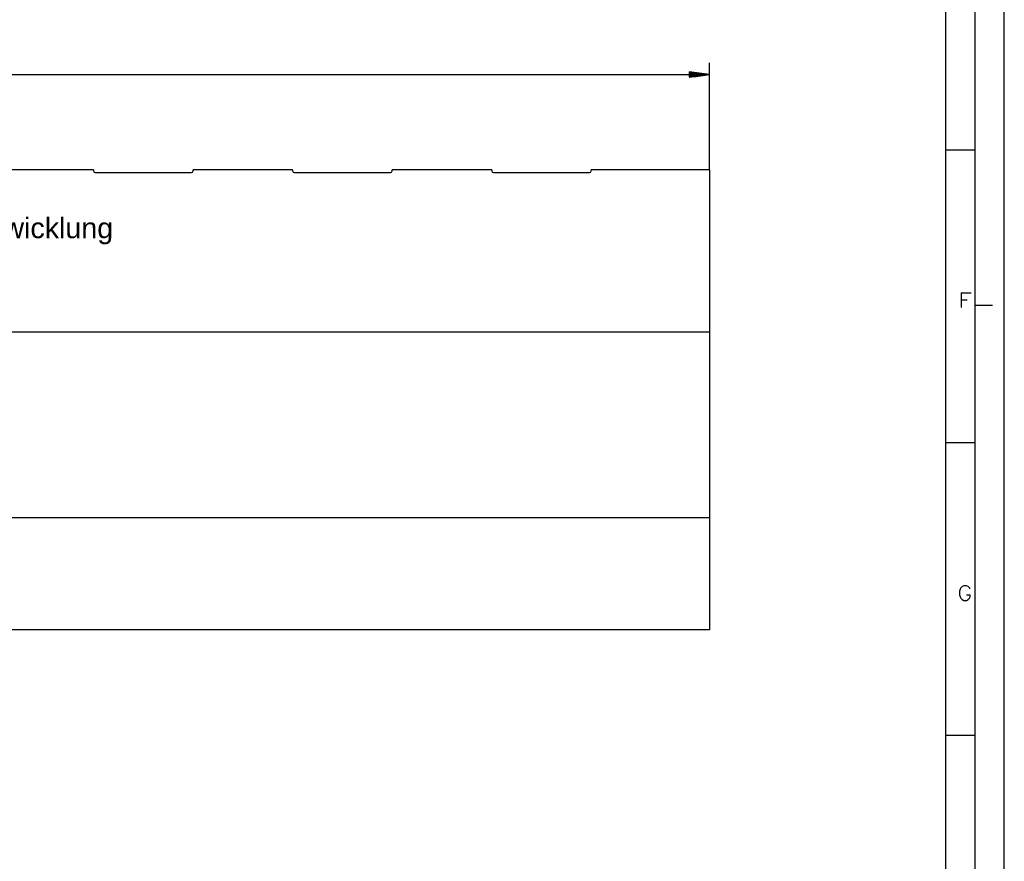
# Model space of a CAD drawing. Header units: millimetres. Extents: x 0 to 1189, y 0 to 841.
# Tile 13 of 15: x 1021 to 1189, y 499 to 643. Entities that reach past the tile are written whole.
import ezdxf

# ---------------------------------------------------------------- set-up
doc = ezdxf.new("R2010")
doc.units = ezdxf.units.MM
doc.layers.add('200', color=7, linetype='Continuous')
doc.styles.add('SEACAD_simplex_shx', font='simplex.shx', dxfattribs={"width": 0.59})

msp = doc.modelspace()

# ---------------------------------------------------------------- linework, layer by layer
at = {"layer": '200', "color": 7, "linetype": 'Continuous'}
for p, q in [((1189, 0), (1189, 841.000061)), ((1184, 5), (1184, 836)), ((1179.000122, 10), (1179.000122, 831.000061)), ((1138.667603, 617.110657), (1138.667603, 635.358093)), ((762.867615, 633.358093), (1138.667603, 633.358093)), ((1138.667603, 633.358093), (1135.167603, 633.818848)), ((1135.167603, 633.818848), (1135.167603, 632.897278)), ((1135.167603, 633.815247), (1135.194824, 633.815247)), ((1135.167603, 633.815247), (1135.194824, 633.815247)), ((1135.167603, 633.764465), (1135.580688, 633.764465)), ((1135.167603, 633.713623), (1135.966553, 633.713623)), ((1135.167603, 633.662903), (1136.352417, 633.662903)), ((1135.167603, 633.612061), (1136.738281, 633.612061)), ((1135.167603, 633.561279), (1137.124268, 633.561279)), ((1135.167603, 633.510437), (1137.51001, 633.510437)), ((1135.167603, 633.459656), (1137.895874, 633.459656)), ((1135.167603, 633.408875), (1138.281738, 633.408875)), ((1135.167603, 632.897278), (1138.667603, 633.358093)), ((1135.167603, 633.358093), (1138.667603, 633.358093)), ((1135.167603, 633.358093), (1138.667603, 633.358093)), ((1135.167603, 633.307251), (1138.281738, 633.307251)), ((1135.167603, 633.25647), (1137.895874, 633.25647)), ((1135.167603, 633.205627), (1137.51001, 633.205627)), ((1135.167603, 633.154907), (1137.124268, 633.154907)), ((1135.167603, 633.104065), (1136.738281, 633.104065)), ((1135.167603, 633.053284), (1136.352417, 633.053284)), ((1135.167603, 633.002441), (1135.966553, 633.002441)), ((1135.167603, 632.95166), (1135.580688, 632.95166)), ((1135.167603, 632.900879), (1135.194824, 632.900879)), ((1135.167603, 632.900879), (1135.194824, 632.900879)), ((1179.000122, 620.5), (1184, 620.5)), ((1033.467651, 617.110657), (1016.46759, 617.110657)), ((1033.467651, 617.110657), (1033.467651, 616.910645)), ((1050.467651, 616.910645), (1050.467651, 617.110657)), ((1067.467651, 617.110657), (1050.467651, 617.110657)), ((1067.467651, 617.110657), (1067.467651, 616.910645)), ((1101.467651, 617.110657), (1084.467651, 617.110657)), ((1084.467651, 616.910645), (1084.467651, 617.110657)), ((1101.467651, 617.110657), (1101.467651, 616.910645)), ((1138.667603, 617.110657), (1118.467651, 617.110657)), ((1118.467651, 616.910645), (1118.467651, 617.110657)), ((1138.667603, 617.110657), (1138.667603, 538.502136)), ((1033.767578, 616.610596), (1050.167725, 616.610596)), ((1067.7677, 616.610596), (1084.167603, 616.610596)), ((1101.767578, 616.610596), (1118.167603, 616.610596)), ((1184, 594), (1187, 594)), ((1138.667603, 589.352966), (762.867615, 589.352966)), ((1179.000122, 570.5), (1184, 570.5)), ((810.014099, 557.699707), (1138.667603, 557.699707)), ((1138.667603, 538.502136), (762.867615, 538.502136)), ((1179.000122, 520.5), (1184, 520.5))]:
    msp.add_line(p, q, dxfattribs=at)
for centre, start, end in [((1033.767578, 616.910645), 180, 270), ((1050.167725, 616.910645), 270, 0), ((1067.7677, 616.910645), 180, 270), ((1084.167603, 616.910645), 270, 0), ((1101.767578, 616.910645), 180, 270), ((1118.167603, 616.910645), 270, 0)]:
    msp.add_arc(centre, 0.3, start, end, dxfattribs=at)

# ---------------------------------------------------------------- texts
at = {"layer": '200', "insert": (1000.40602, 604.352567), "char_height": 3.500001, "width": 36.59784654, "attachment_point": 7}
msp.add_mtext('{\\fArial|b0||i0||c0|p34;\\C7;\\H3.500001;\\W1.;Blechabwicklung}', dxfattribs=at)
at = {"layer": '200', "char_height": 2.5, "attachment_point": 7, "style": 'SEACAD_simplex_shx'}
for s, insert, width in [('{\\fsimplex|b0||i0||c0|p34;\\C7;\\H2.5;\\W1.216;F}', (1181.105156, 593.570921), 4.46760759), ('{\\fsimplex|b0||i0||c0|p34;\\C7;\\H2.5;\\W1.148;G}', (1180.968437, 543.555198), 4.78775085)]:
    msp.add_mtext(s, dxfattribs=dict(at, insert=insert, width=width))

doc.saveas('drawing.dxf')
